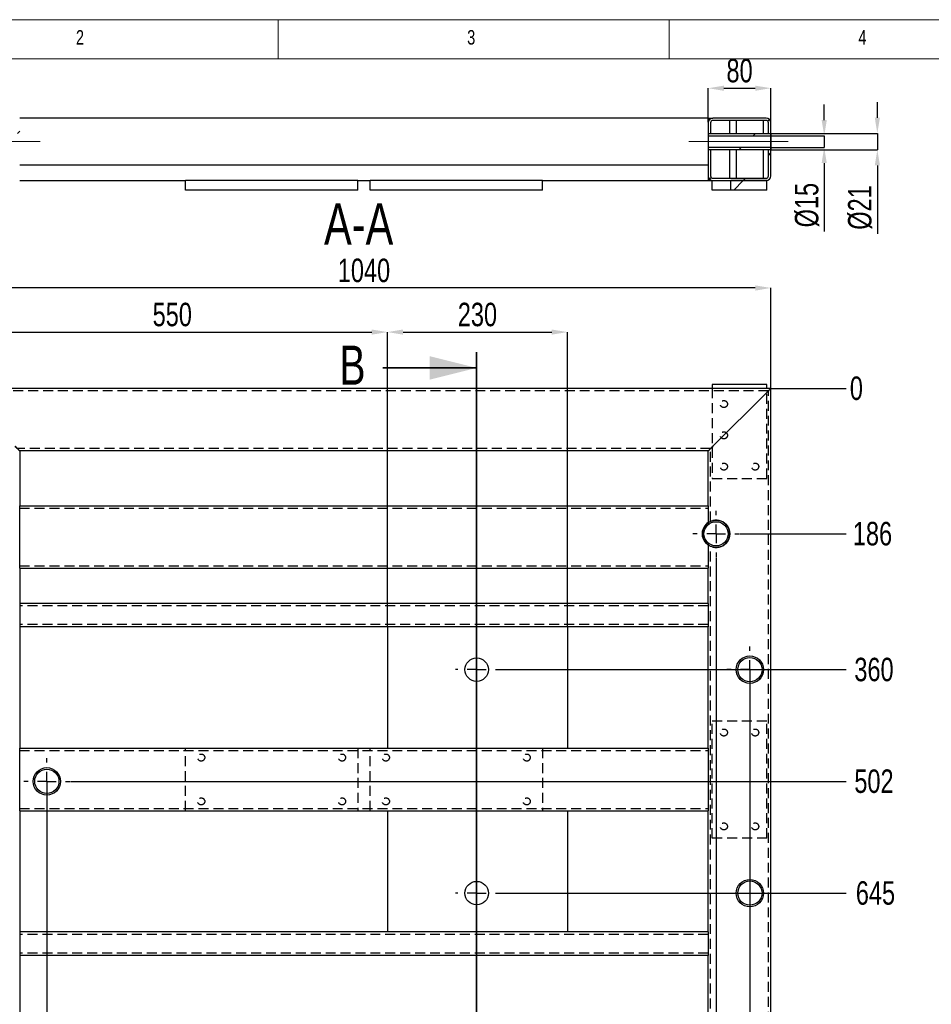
# Model space of a CAD drawing. Header units: millimetres. Extents: x 5 to 589, y 5 to 415.
# Tile 8 of 17: x 64 to 180, y 289 to 415. Entities that reach past the tile are written whole.
import ezdxf

# ---------------------------------------------------------------- set-up
doc = ezdxf.new("R2010")
doc.units = ezdxf.units.MM
doc.header["$PDSIZE"] = -1
doc.linetypes.add('CENTERX2', pattern=[20.32, 12.7, -2.54, 2.54, -2.54])
doc.linetypes.add('HIDDEN', pattern=[1.905, 1.27, -0.635])
for name, color, linetype in [('COTES', 1, 'Continuous'), ('NOTES', 6, 'Continuous'), ('TRAIT-FINS', 9, 'Continuous'), ('TRAIT-MIXTES', 3, 'CENTERX2'), ('TRAIT-TIRET', 2, 'HIDDEN')]:
    doc.layers.add(name, color=color, linetype=linetype)
doc.layers.add('TRAIT-FORT', color=4, linetype='Continuous', lineweight=25)
doc.styles.add('SLDTEXTSTYLE0', font='TXT', dxfattribs={"width": 0.75})
doc.dimstyles.new('SLDDIMSTYLE0', dxfattribs={"dimtxt": 3, "dimasz": 0.333333, "dimexe": 0, "dimexo": 0.0625, "dimgap": 0.75, "dimtad": 0, "dimtih": 1, "dimtoh": 1, "dimdec": 0, "dimlfac": 10, "dimrnd": 1e-09, "dimdsep": 46, "dimtxsty": 'SLDTEXTSTYLE0', "dimblk1": 'ORIGIN', "dimblk2": 'ORIGIN', "dimsah": 1, "dimcen": 0.09, "dimadec": 0, "dimazin": 2, "dimtfac": 1, "dimtdec": 0, "dimtofl": 0, "dimtmove": 0, "dimatfit": 3, "dimldrblk": 'ORIGIN', "dimfxl": 1, "dimfrac": 2, "dimtolj": 1, "dimtzin": 12, "dimarcsym": 0})
doc.dimstyles.new('SLDDIMSTYLE1', dxfattribs={"dimtxt": 3, "dimasz": 2, "dimexe": 0, "dimexo": 0.0625, "dimgap": 0.75, "dimtad": 0, "dimtih": 1, "dimtoh": 1, "dimdec": 0, "dimlfac": 10, "dimrnd": 1e-09, "dimzin": 12, "dimdsep": 46, "dimtxsty": 'SLDTEXTSTYLE0', "dimsah": 1, "dimcen": 0.09, "dimadec": 0, "dimazin": 3, "dimtfac": 1, "dimtdec": 0, "dimtofl": 0, "dimtmove": 0, "dimatfit": 3, "dimfxl": 1, "dimfrac": 2, "dimtolj": 1, "dimtzin": 12, "dimarcsym": 0})
doc.dimstyles.new('SLDDIMSTYLE2', dxfattribs={"dimtxt": 3, "dimasz": 2, "dimexe": 0, "dimexo": 0.0625, "dimgap": 0.75, "dimtad": 1, "dimdec": 0, "dimlfac": 10, "dimrnd": 1e-09, "dimzin": 12, "dimdsep": 46, "dimtxsty": 'SLDTEXTSTYLE0', "dimsah": 1, "dimcen": 0.09, "dimadec": 0, "dimazin": 3, "dimtfac": 1, "dimtdec": 0, "dimtofl": 0, "dimtmove": 0, "dimatfit": 3, "dimfxl": 1, "dimfrac": 2, "dimtolj": 1, "dimtzin": 12, "dimarcsym": 0})
doc.dimstyles.new('SLDDIMSTYLE6', dxfattribs={"dimtxt": 3, "dimasz": 2, "dimexe": 0, "dimexo": 0.0625, "dimgap": 0.75, "dimtad": 1, "dimdec": 0, "dimlfac": 10, "dimrnd": 1e-09, "dimzin": 12, "dimdsep": 46, "dimtxsty": 'SLDTEXTSTYLE0', "dimsah": 1, "dimcen": 0.09, "dimadec": 0, "dimazin": 3, "dimtfac": 1, "dimtdec": 0, "dimtmove": 0, "dimatfit": 0, "dimfxl": 1, "dimfrac": 2, "dimtolj": 1, "dimtzin": 12, "dimarcsym": 0})
pattern_1 = [(45, (0, 0), (-13.4704, 13.4704), []), (45, (4.49, 0), (-13.4704, 13.4704), []), (45, (8.98, 0), (-13.4704, 13.4704), []), (45, (13.47, 0), (-13.4704, 13.4704), [])]

# ---------------------------------------------------------------- blocks, each defined once
blk = doc.blocks.new('_D')
at = {"layer": 'COTES', "color": 0, "lineweight": -2, "transparency": 16777216}
blk.add_line((160.04, 367.86), (169.6, 367.86), dxfattribs=at)
at = {"layer": 'Defpoints', "color": 0, "transparency": 16777216}
for p in [(159.98, 367.86), (159.98, 367.86), (169.6, 367.86)]:
    blk.add_point(p, dxfattribs=at)
at = {"layer": 'COTES', "color": 0, "transparency": 16777216, "insert": (170.91, 367.86), "char_height": 3, "attachment_point": 5, "style": 'SLDTEXTSTYLE0'}
blk.add_mtext('\\A1;0', dxfattribs=at)
blk = doc.blocks.new('_ORIGIN')
at = {"color": 0, "linetype": 'ByBlock', "lineweight": -2}
blk.add_line((0, 0), (-1, 0), dxfattribs=at)
blk.add_circle((0, 0), 0.5, dxfattribs=at)
blk = doc.blocks.new('_D_1')
at = {"layer": 'COTES', "color": 0, "lineweight": -2, "transparency": 16777216}
blk.add_line((156, 349.27), (169.6, 349.27), dxfattribs=at)
at = {"layer": 'Defpoints', "color": 0, "transparency": 16777216}
for p in [(159.98, 367.86), (155.93, 349.27), (169.6, 349.27)]:
    blk.add_point(p, dxfattribs=at)
at = {"layer": 'COTES', "color": 0, "transparency": 16777216, "insert": (172.97, 349.27), "char_height": 3, "attachment_point": 5, "style": 'SLDTEXTSTYLE0'}
blk.add_mtext('\\A1;186', dxfattribs=at)
blk = doc.blocks.new('_D_2')
at = {"layer": 'COTES', "color": 0, "lineweight": -2, "transparency": 16777216}
blk.add_line((125.14, 331.9), (169.6, 331.9), dxfattribs=at)
at = {"layer": 'Defpoints', "color": 0, "transparency": 16777216}
for p in [(159.98, 367.86), (125.08, 331.9), (169.6, 331.9)]:
    blk.add_point(p, dxfattribs=at)
at = {"layer": 'COTES', "color": 0, "transparency": 16777216, "insert": (173.16, 331.9), "char_height": 3, "attachment_point": 5, "style": 'SLDTEXTSTYLE0'}
blk.add_mtext('\\A1;360', dxfattribs=at)
blk = doc.blocks.new('_D_3')
at = {"layer": 'COTES', "color": 0, "lineweight": -2, "transparency": 16777216}
blk.add_line((70.46, 317.62), (169.6, 317.62), dxfattribs=at)
at = {"layer": 'Defpoints', "color": 0, "transparency": 16777216}
for p in [(159.98, 367.86), (70.4, 317.62), (169.6, 317.62)]:
    blk.add_point(p, dxfattribs=at)
at = {"layer": 'COTES', "color": 0, "transparency": 16777216, "insert": (173.16, 317.62), "char_height": 3, "attachment_point": 5, "style": 'SLDTEXTSTYLE0'}
blk.add_mtext('\\A1;502', dxfattribs=at)
blk = doc.blocks.new('_D_4')
at = {"layer": 'COTES', "color": 0, "lineweight": -2, "transparency": 16777216}
blk.add_line((125.14, 303.33), (169.6, 303.33), dxfattribs=at)
at = {"layer": 'Defpoints', "color": 0, "transparency": 16777216}
for p in [(159.98, 367.86), (125.08, 303.33), (169.6, 303.33)]:
    blk.add_point(p, dxfattribs=at)
at = {"layer": 'COTES', "color": 0, "transparency": 16777216, "insert": (173.35, 303.33), "char_height": 3, "attachment_point": 5, "style": 'SLDTEXTSTYLE0'}
blk.add_mtext('\\A1;645', dxfattribs=at)
blk = doc.blocks.new('_D_5')
at = {"layer": 'COTES', "color": 0, "lineweight": -2, "transparency": 16777216}
blk.add_line((125.14, 236.65), (169.6, 236.65), dxfattribs=at)
at = {"layer": 'Defpoints', "color": 0, "transparency": 16777216}
for p in [(159.98, 367.86), (125.08, 236.65), (169.6, 236.65)]:
    blk.add_point(p, dxfattribs=at)
at = {"layer": 'COTES', "color": 0, "transparency": 16777216, "insert": (173.72, 236.65), "char_height": 3, "attachment_point": 5, "style": 'SLDTEXTSTYLE0'}
blk.add_mtext('\\A1;1312', dxfattribs=at)
blk = doc.blocks.new('_D_6')
at = {"layer": 'COTES', "color": 0, "lineweight": -2, "transparency": 16777216}
blk.add_line((84.43, 222.37), (169.6, 222.37), dxfattribs=at)
at = {"layer": 'Defpoints', "color": 0, "transparency": 16777216}
for p in [(159.98, 367.86), (84.37, 222.37), (169.6, 222.37)]:
    blk.add_point(p, dxfattribs=at)
at = {"layer": 'COTES', "color": 0, "transparency": 16777216, "insert": (174.1, 222.37), "char_height": 3, "attachment_point": 5, "style": 'SLDTEXTSTYLE0'}
blk.add_mtext('\\A1;1455', dxfattribs=at)
blk = doc.blocks.new('_D_7')
at = {"layer": 'COTES', "color": 0, "lineweight": -2, "transparency": 16777216}
blk.add_line((125.14, 208.08), (169.6, 208.08), dxfattribs=at)
at = {"layer": 'Defpoints', "color": 0, "transparency": 16777216}
for p in [(159.98, 367.86), (125.08, 208.08), (169.6, 208.08)]:
    blk.add_point(p, dxfattribs=at)
at = {"layer": 'COTES', "color": 0, "transparency": 16777216, "insert": (174.1, 208.08), "char_height": 3, "attachment_point": 5, "style": 'SLDTEXTSTYLE0'}
blk.add_mtext('\\A1;1598', dxfattribs=at)
blk = doc.blocks.new('_D_8')
at = {"layer": 'COTES', "color": 0, "lineweight": -2, "transparency": 16777216}
blk.add_line((136.49, 113.29), (169.6, 113.29), dxfattribs=at)
at = {"layer": 'Defpoints', "color": 0, "transparency": 16777216}
for p in [(159.98, 367.86), (136.42, 113.29), (169.6, 113.29)]:
    blk.add_point(p, dxfattribs=at)
at = {"layer": 'COTES', "color": 0, "transparency": 16777216, "insert": (174.47, 113.29), "char_height": 3, "attachment_point": 5, "style": 'SLDTEXTSTYLE0'}
blk.add_mtext('\\A1;2546', dxfattribs=at)
blk = doc.blocks.new('_D_9')
at = {"layer": 'COTES', "color": 0, "lineweight": -2, "transparency": 16777216}
blk.add_line((160.04, 80.86), (169.6, 80.86), dxfattribs=at)
at = {"layer": 'Defpoints', "color": 0, "transparency": 16777216}
for p in [(159.98, 367.86), (159.98, 80.86), (169.6, 80.86)]:
    blk.add_point(p, dxfattribs=at)
at = {"layer": 'COTES', "color": 0, "transparency": 16777216, "insert": (174.28, 80.86), "char_height": 3, "attachment_point": 5, "style": 'SLDTEXTSTYLE0'}
blk.add_mtext('\\A1;2870', dxfattribs=at)
blk = doc.blocks.new('_D_11')
at = {"layer": 'COTES', "color": 0, "lineweight": -2, "transparency": 16777216}
blk.add_line((67.45, 317.55), (67.45, 69.67), dxfattribs=at)
at = {"layer": 'Defpoints', "color": 0, "transparency": 16777216}
for p in [(67.45, 317.62), (55.98, 80.86), (67.45, 69.67)]:
    blk.add_point(p, dxfattribs=at)
at = {"layer": 'COTES', "color": 0, "transparency": 16777216, "insert": (67.45, 66.67), "char_height": 3, "attachment_point": 5, "rotation": 90, "style": 'SLDTEXTSTYLE0'}
blk.add_mtext('\\A1;115', dxfattribs=at)
blk = doc.blocks.new('_D_15')
at = {"layer": 'COTES', "color": 0, "lineweight": -2, "transparency": 16777216}
for p, q in [((152.98, 346.26), (152.98, 77.67)), ((152.98, 77.67), (146.77, 73.67)), ((146.77, 73.67), (146.77, 69.67))]:
    blk.add_line(p, q, dxfattribs=at)
at = {"layer": 'Defpoints', "color": 0, "transparency": 16777216}
for p in [(152.98, 346.32), (55.98, 80.86), (146.77, 69.67)]:
    blk.add_point(p, dxfattribs=at)
at = {"layer": 'COTES', "color": 0, "transparency": 16777216, "insert": (146.77, 66.11), "char_height": 3, "attachment_point": 5, "rotation": 90, "style": 'SLDTEXTSTYLE0'}
blk.add_mtext('\\A1;970', dxfattribs=at)
blk = doc.blocks.new('_D_16')
at = {"layer": 'COTES', "color": 0, "lineweight": -2, "transparency": 16777216}
blk.add_line((157.3, 331.84), (157.3, 69.67), dxfattribs=at)
at = {"layer": 'Defpoints', "color": 0, "transparency": 16777216}
for p in [(157.3, 331.9), (55.98, 80.86), (157.3, 69.67)]:
    blk.add_point(p, dxfattribs=at)
at = {"layer": 'COTES', "color": 0, "transparency": 16777216, "insert": (157.3, 65.74), "char_height": 3, "attachment_point": 5, "rotation": 90, "style": 'SLDTEXTSTYLE0'}
blk.add_mtext('\\A1;1013', dxfattribs=at)
blk = doc.blocks.new('_D_31')
at = {"layer": 'COTES', "color": 0, "lineweight": -2, "transparency": 16777216}
for p, q in [((55.98, 367.93), (55.98, 380.7)), ((157.98, 380.7), (57.98, 380.7)), ((159.98, 367.93), (159.98, 380.7))]:
    blk.add_line(p, q, dxfattribs=at)
at = {"layer": 'COTES', "color": 0, "transparency": 16777216}
for points in [[(57.98, 381.03), (57.98, 380.36), (55.98, 380.7)], [(157.98, 381.03), (157.98, 380.36), (159.98, 380.7)]]:
    blk.add_solid(points, dxfattribs=at)
at = {"layer": 'Defpoints', "color": 0, "transparency": 16777216}
for p in [(55.98, 380.7), (55.98, 367.86), (159.98, 367.86)]:
    blk.add_point(p, dxfattribs=at)
at = {"layer": 'COTES', "color": 0, "transparency": 16777216, "insert": (107.98, 384.45), "char_height": 3, "attachment_point": 2, "style": 'SLDTEXTSTYLE0'}
blk.add_mtext('\\A1;1040', dxfattribs=at)
blk = doc.blocks.new('_D_32')
at = {"layer": 'COTES', "color": 0, "lineweight": -2, "transparency": 16777216}
for p, q in [((110.98, 337.43), (110.98, 375.06)), ((112.98, 375.06), (131.98, 375.06)), ((133.98, 337.43), (133.98, 375.06))]:
    blk.add_line(p, q, dxfattribs=at)
at = {"layer": 'COTES', "color": 0, "transparency": 16777216}
for points in [[(112.98, 375.39), (112.98, 374.73), (110.98, 375.06)], [(131.98, 375.39), (131.98, 374.73), (133.98, 375.06)]]:
    blk.add_solid(points, dxfattribs=at)
at = {"layer": 'Defpoints', "color": 0, "transparency": 16777216}
for p in [(133.98, 375.06), (110.98, 337.36), (133.98, 337.36)]:
    blk.add_point(p, dxfattribs=at)
at = {"layer": 'COTES', "color": 0, "transparency": 16777216, "insert": (122.48, 378.81), "char_height": 3, "attachment_point": 2, "style": 'SLDTEXTSTYLE0'}
blk.add_mtext('\\A1;230', dxfattribs=at)
blk = doc.blocks.new('_D_33')
at = {"layer": 'COTES', "color": 0, "lineweight": -2, "transparency": 16777216}
for p, q in [((55.98, 367.93), (55.98, 375.06)), ((57.98, 375.06), (108.98, 375.06)), ((110.98, 337.43), (110.98, 375.06))]:
    blk.add_line(p, q, dxfattribs=at)
at = {"layer": 'COTES', "color": 0, "transparency": 16777216}
for points in [[(57.98, 375.39), (57.98, 374.73), (55.98, 375.06)], [(108.98, 375.39), (108.98, 374.73), (110.98, 375.06)]]:
    blk.add_solid(points, dxfattribs=at)
at = {"layer": 'Defpoints', "color": 0, "transparency": 16777216}
for p in [(110.98, 375.06), (55.98, 367.86), (110.98, 337.36)]:
    blk.add_point(p, dxfattribs=at)
at = {"layer": 'COTES', "color": 0, "transparency": 16777216, "insert": (83.48, 378.81), "char_height": 3, "attachment_point": 2, "style": 'SLDTEXTSTYLE0'}
blk.add_mtext('\\A1;550', dxfattribs=at)
blk = doc.blocks.new('SW_CENTERMARKSYMBOL_0')
at = {"layer": 'TRAIT-MIXTES', "color": 0}
for p, q in [((0, 2.4), (0, 2.95)), ((-2.4, 0), (-2.95, 0)), ((0, 0), (-1.2, 0)), ((0, 0), (0, 1.2)), ((0, 0), (0, -1.2)), ((0, 0), (1.2, 0)), ((2.4, 0), (2.95, 0)), ((0, -2.4), (0, -2.95))]:
    blk.add_line(p, q, dxfattribs=at)
blk = doc.blocks.new('SW_CENTERMARKSYMBOL_1')
at = {"layer": 'TRAIT-MIXTES', "color": 0}
for p, q in [((0, 2.4), (0, 2.7)), ((-2.4, 0), (-2.7, 0)), ((0, 0), (-1.2, 0)), ((0, 0), (0, 1.2)), ((0, 0), (0, -1.2)), ((0, 0), (1.2, 0)), ((2.4, 0), (2.7, 0)), ((0, -2.4), (0, -2.7))]:
    blk.add_line(p, q, dxfattribs=at)
blk = doc.blocks.new('SW_CENTERMARKSYMBOL_2')
at = {"layer": 'TRAIT-MIXTES', "color": 0}
for p, q in [((0, 2.4), (0, 2.7)), ((-2.4, 0), (-2.7, 0)), ((0, 0), (-1.2, 0)), ((0, 0), (0, 1.2)), ((0, 0), (0, -1.2)), ((0, 0), (1.2, 0)), ((2.4, 0), (2.7, 0)), ((0, -2.4), (0, -2.7))]:
    blk.add_line(p, q, dxfattribs=at)
blk = doc.blocks.new('SW_CENTERMARKSYMBOL_3')
at = {"layer": 'TRAIT-MIXTES', "color": 0}
for p, q in [((0, 2.4), (0, 2.95)), ((-2.4, 0), (-2.95, 0)), ((0, 0), (-1.2, 0)), ((0, 0), (0, 1.2)), ((0, 0), (0, -1.2)), ((0, 0), (1.2, 0)), ((2.4, 0), (2.95, 0)), ((0, -2.4), (0, -2.95))]:
    blk.add_line(p, q, dxfattribs=at)
blk = doc.blocks.new('SW_CENTERMARKSYMBOL_4')
at = {"layer": 'TRAIT-MIXTES', "color": 0}
for p, q in [((0, 2.4), (0, 2.95)), ((-2.4, 0), (-2.95, 0)), ((0, 0), (-1.2, 0)), ((0, 0), (0, 1.2)), ((0, 0), (0, -1.2)), ((0, 0), (1.2, 0)), ((2.4, 0), (2.95, 0)), ((0, -2.4), (0, -2.95))]:
    blk.add_line(p, q, dxfattribs=at)
blk = doc.blocks.new('_D_43')
at = {"layer": 'COTES', "color": 0, "lineweight": -2, "transparency": 16777216}
for p, q in [((166.8, 402.17), (166.8, 404.17)), ((160.04, 400.17), (166.8, 400.17)), ((166.8, 400.17), (166.8, 398.67)), ((160.04, 398.67), (166.8, 398.67)), ((166.8, 396.67), (166.8, 387.92))]:
    blk.add_line(p, q, dxfattribs=at)
at = {"layer": 'COTES', "color": 0, "transparency": 16777216}
for points in [[(166.47, 402.17), (167.13, 402.17), (166.8, 400.17)], [(166.47, 396.67), (167.13, 396.67), (166.8, 398.67)]]:
    blk.add_solid(points, dxfattribs=at)
at = {"layer": 'Defpoints', "color": 0, "transparency": 16777216}
for p in [(159.98, 400.17), (159.98, 398.67), (166.8, 398.67)]:
    blk.add_point(p, dxfattribs=at)
at = {"layer": 'COTES', "color": 0, "transparency": 16777216, "insert": (163.05, 391.29), "char_height": 3, "attachment_point": 2, "rotation": 90, "style": 'SLDTEXTSTYLE0'}
blk.add_mtext('\\A1;%%c15', dxfattribs=at)
blk = doc.blocks.new('_D_44')
at = {"layer": 'COTES', "color": 0, "lineweight": -2, "transparency": 16777216}
for p, q in [((173.59, 402.47), (173.59, 404.47)), ((160.04, 400.47), (173.59, 400.47)), ((173.59, 400.47), (173.59, 398.37)), ((160.04, 398.37), (173.59, 398.37)), ((173.59, 396.37), (173.59, 387.62))]:
    blk.add_line(p, q, dxfattribs=at)
at = {"layer": 'COTES', "color": 0, "transparency": 16777216}
for points in [[(173.26, 402.47), (173.92, 402.47), (173.59, 400.47)], [(173.26, 396.37), (173.92, 396.37), (173.59, 398.37)]]:
    blk.add_solid(points, dxfattribs=at)
at = {"layer": 'Defpoints', "color": 0, "transparency": 16777216}
for p in [(159.98, 400.47), (173.59, 400.47), (159.98, 398.37)]:
    blk.add_point(p, dxfattribs=at)
at = {"layer": 'COTES', "color": 0, "transparency": 16777216, "insert": (169.84, 390.99), "char_height": 3, "attachment_point": 2, "rotation": 90, "style": 'SLDTEXTSTYLE0'}
blk.add_mtext('\\A1;%%c21', dxfattribs=at)
blk = doc.blocks.new('_D_45')
at = {"layer": 'COTES', "color": 0, "lineweight": -2, "transparency": 16777216}
for p, q in [((151.98, 401.88), (151.98, 406.24)), ((153.98, 406.24), (157.98, 406.24)), ((159.98, 401.88), (159.98, 406.24))]:
    blk.add_line(p, q, dxfattribs=at)
at = {"layer": 'COTES', "color": 0, "transparency": 16777216}
for points in [[(153.98, 406.57), (153.98, 405.91), (151.98, 406.24)], [(157.98, 406.57), (157.98, 405.91), (159.98, 406.24)]]:
    blk.add_solid(points, dxfattribs=at)
at = {"layer": 'Defpoints', "color": 0, "transparency": 16777216}
for p in [(159.98, 406.24), (151.98, 401.82), (159.98, 401.82)]:
    blk.add_point(p, dxfattribs=at)
at = {"layer": 'COTES', "color": 0, "transparency": 16777216, "insert": (155.98, 409.99), "char_height": 3, "attachment_point": 2, "style": 'SLDTEXTSTYLE0'}
blk.add_mtext('\\A1;80', dxfattribs=at)

msp = doc.modelspace()

# ---------------------------------------------------------------- hatches: boundary and pattern name
at = {"layer": 'TRAIT-FINS'}
h = msp.add_hatch(dxfattribs=at)
h.set_pattern_fill('DIN 201 ACIER ET FONTE', color=256, style=0, pattern_type=2)
h.set_pattern_definition(pattern_1)
edge = h.paths.add_edge_path(flags=0)
edge.add_line((63.38, 402.42), (56.58, 402.42))
edge.add_arc((56.58, 401.82), 0.6, 90, 180)
edge.add_line((55.98, 401.82), (55.98, 400.47))
edge.add_line((55.98, 400.47), (56.28, 400.47))
edge.add_line((56.28, 400.47), (56.28, 401.82))
edge.add_arc((56.58, 401.82), 0.3, 90, 180, ccw=False)
edge.add_line((56.58, 402.12), (63.38, 402.12))
edge.add_arc((63.38, 401.82), 0.3, 0, 90, ccw=False)
edge.add_line((63.68, 401.82), (63.68, 400.47))
edge.add_line((63.68, 400.47), (63.98, 400.47))
edge.add_line((63.98, 400.47), (63.98, 401.82))
edge.add_arc((63.38, 401.82), 0.6, 0, 90)
h = msp.add_hatch(dxfattribs=at)
h.set_pattern_fill('DIN 201 ACIER ET FONTE', color=256, style=0, pattern_type=2)
h.set_pattern_definition(pattern_1)
edge = h.paths.add_edge_path(flags=0)
edge.add_line((159.38, 402.42), (152.58, 402.42))
edge.add_arc((152.58, 401.82), 0.6, 90, 180)
edge.add_line((151.98, 401.82), (151.98, 400.47))
edge.add_line((151.98, 400.47), (152.28, 400.47))
edge.add_line((152.28, 400.47), (152.28, 401.82))
edge.add_arc((152.58, 401.82), 0.3, 90, 180, ccw=False)
edge.add_line((152.58, 402.12), (159.38, 402.12))
edge.add_arc((159.38, 401.82), 0.3, 0, 90, ccw=False)
edge.add_line((159.68, 401.82), (159.68, 400.47))
edge.add_line((159.68, 400.47), (159.98, 400.47))
edge.add_line((159.98, 400.47), (159.98, 401.82))
edge.add_arc((159.38, 401.82), 0.6, 0, 90)
h = msp.add_hatch(dxfattribs=at)
h.set_pattern_fill('DIN 201 ACIER ET FONTE', color=256, style=0, pattern_type=2)
h.set_pattern_definition(pattern_1)
h.paths.add_polyline_path([(151.98, 400.47), (151.98, 400.17), (159.98, 400.17), (159.98, 400.47)], flags=0)
h = msp.add_hatch(dxfattribs=at)
h.set_pattern_fill('DIN 201 ACIER ET FONTE', color=256, style=0, pattern_type=2)
h.set_pattern_definition(pattern_1)
edge = h.paths.add_edge_path(flags=0)
edge.add_arc((63.38, 395.02), 0.3, 270, 360, ccw=False)
edge.add_line((63.38, 394.72), (56.58, 394.72))
edge.add_arc((56.58, 395.02), 0.3, 180, 270, ccw=False)
edge.add_line((56.28, 395.02), (56.28, 398.37))
edge.add_line((56.28, 398.37), (55.98, 398.37))
edge.add_line((55.98, 398.37), (55.98, 395.02))
edge.add_arc((56.58, 395.02), 0.6, 180, 270)
edge.add_line((56.58, 394.42), (63.38, 394.42))
edge.add_arc((63.38, 395.02), 0.6, 270, 360)
edge.add_line((63.98, 395.02), (63.98, 398.37))
edge.add_line((63.98, 398.37), (63.68, 398.37))
edge.add_line((63.68, 398.37), (63.68, 395.02))
h = msp.add_hatch(dxfattribs=at)
h.set_pattern_fill('DIN 201 ACIER ET FONTE', color=256, style=0, pattern_type=2)
h.set_pattern_definition(pattern_1)
h.paths.add_polyline_path([(159.98, 398.37), (159.98, 398.67), (151.98, 398.67), (151.98, 398.37)], flags=0)
h = msp.add_hatch(dxfattribs=at)
h.set_pattern_fill('DIN 201 ACIER ET FONTE', color=256, style=0, pattern_type=2)
h.set_pattern_definition(pattern_1)
edge = h.paths.add_edge_path(flags=0)
edge.add_arc((152.58, 395.02), 0.3, 180, 270, ccw=False)
edge.add_line((152.28, 395.02), (152.28, 398.37))
edge.add_line((152.28, 398.37), (151.98, 398.37))
edge.add_line((151.98, 398.37), (151.98, 395.02))
edge.add_arc((152.58, 395.02), 0.6, 180, 270)
edge.add_line((152.58, 394.42), (159.38, 394.42))
edge.add_arc((159.38, 395.02), 0.6, 270, 360)
edge.add_line((159.98, 395.02), (159.98, 398.37))
edge.add_line((159.98, 398.37), (159.68, 398.37))
edge.add_line((159.68, 398.37), (159.68, 395.02))
edge.add_arc((159.38, 395.02), 0.3, 270, 360, ccw=False)
edge.add_line((159.38, 394.72), (152.58, 394.72))
h = msp.add_hatch(dxfattribs=at)
h.set_pattern_fill('DIN 201 ACIER ET FONTE', color=256, style=0, pattern_type=2)
h.set_pattern_definition(pattern_1)
h.paths.add_polyline_path([(154.88, 393.22), (159.48, 393.22), (159.48, 394.42), (154.88, 394.42)], flags=0)

# ---------------------------------------------------------------- linework, layer by layer
at = {"lineweight": 18}
for p, q in [((589, 415), (5, 415)), ((97, 415), (97, 410)), ((147, 410), (147, 415)), ((584, 410), (10, 410))]:
    msp.add_line(p, q, dxfattribs=at)
at = {"lineweight": 35}
for p, q in [((122.38, 372.48), (122.38, 75.57)), ((110.38, 370.48), (122.38, 370.48))]:
    msp.add_line(p, q, dxfattribs=at)
msp.add_solid([(122.38, 370.48), (116.38, 371.98), (116.38, 368.98)], dxfattribs=at)
at = {"layer": 'TRAIT-FORT', "lineweight": 25}
for p, q in [((151.98, 402.42), (63.98, 402.42)), ((151.98, 402.42), (152.58, 402.42)), ((151.98, 402.42), (151.98, 401.82)), ((151.98, 401.82), (151.98, 400.47)), ((152.28, 401.82), (152.28, 400.47)), ((159.38, 402.42), (152.58, 402.42)), ((159.38, 402.12), (152.58, 402.12)), ((154.73, 400.47), (154.73, 402.12)), ((155.55, 402.12), (155.55, 400.47)), ((159.05, 400.47), (159.05, 402.12)), ((159.68, 400.47), (159.68, 401.82)), ((159.98, 400.47), (159.98, 401.82)), ((151.98, 400.47), (159.98, 400.47)), ((151.98, 400.47), (151.98, 400.17)), ((151.98, 400.47), (152.28, 400.47)), ((159.68, 400.47), (159.98, 400.47)), ((159.98, 400.17), (159.98, 400.47)), ((159.98, 400.47), (159.98, 398.37)), ((151.98, 400.17), (151.98, 398.67)), ((151.98, 400.17), (159.98, 400.17)), ((159.98, 398.67), (159.98, 400.17)), ((159.98, 398.67), (151.98, 398.67)), ((151.98, 398.67), (151.98, 398.37)), ((159.98, 398.37), (151.98, 398.37)), ((152.28, 398.37), (151.98, 398.37)), ((151.98, 398.37), (151.98, 395.02)), ((152.28, 398.37), (152.28, 395.02)), ((154.73, 394.72), (154.73, 398.37)), ((155.55, 398.37), (155.55, 394.72)), ((159.05, 394.72), (159.05, 398.37)), ((159.98, 398.37), (159.68, 398.37)), ((159.68, 395.02), (159.68, 398.37)), ((159.98, 398.37), (159.98, 398.67)), ((159.98, 395.02), (159.98, 398.37)), ((151.98, 396.42), (63.98, 396.42)), ((63.98, 394.42), (85.18, 394.42)), ((85.18, 393.22), (85.18, 394.42)), ((107.18, 394.42), (85.18, 394.42)), ((107.18, 393.22), (107.18, 394.42)), ((107.18, 394.42), (108.78, 394.42)), ((108.78, 393.22), (108.78, 394.42)), ((130.78, 394.42), (108.78, 394.42)), ((130.78, 393.22), (130.78, 394.42)), ((130.78, 394.42), (151.98, 394.42)), ((151.98, 395.02), (151.98, 394.42)), ((151.98, 394.42), (152.48, 394.42)), ((152.48, 393.22), (152.48, 394.42)), ((152.58, 394.72), (159.38, 394.72)), ((152.58, 394.42), (159.38, 394.42)), ((154.88, 393.22), (154.88, 394.42)), ((159.48, 394.42), (154.88, 394.42)), ((159.48, 393.22), (159.48, 394.42)), ((107.18, 393.22), (85.18, 393.22)), ((130.78, 393.22), (108.78, 393.22)), ((154.88, 393.22), (152.48, 393.22)), ((159.48, 393.22), (154.88, 393.22)), ((159.98, 367.86), (55.98, 367.86)), ((152.48, 368.36), (152.48, 367.86)), ((159.48, 368.36), (152.48, 368.36)), ((159.48, 367.86), (159.48, 368.36)), ((159.98, 80.86), (159.98, 367.86)), ((152.58, 360.46), (159.38, 367.26)), ((63.98, 359.86), (63.98, 352.86)), ((151.98, 359.86), (63.98, 359.86)), ((151.98, 352.86), (151.98, 359.86)), ((63.98, 352.86), (151.98, 352.86)), ((63.98, 352.26), (63.98, 352.86)), ((151.98, 352.86), (151.98, 352.26)), ((63.98, 345.46), (63.98, 352.26)), ((151.98, 352.26), (151.98, 350.7)), ((151.98, 347.84), (151.98, 345.46)), ((63.98, 344.86), (63.98, 345.46)), ((151.98, 345.46), (151.98, 344.86)), ((63.98, 344.86), (151.98, 344.86)), ((63.98, 344.86), (63.98, 340.36)), ((151.98, 340.36), (151.98, 344.86)), ((151.98, 340.36), (63.98, 340.36)), ((63.98, 340.36), (63.98, 339.76)), ((151.98, 340.36), (151.98, 339.76)), ((63.98, 339.76), (63.98, 337.96)), ((151.98, 339.76), (151.98, 337.96)), ((63.98, 337.96), (63.98, 337.36)), ((151.98, 337.96), (151.98, 337.36)), ((63.98, 337.36), (63.98, 321.86)), ((110.98, 337.36), (63.98, 337.36)), ((133.98, 337.36), (110.98, 337.36)), ((110.98, 337.36), (110.98, 321.86)), ((151.98, 337.36), (133.98, 337.36)), ((133.98, 337.36), (133.98, 321.86)), ((151.98, 321.86), (151.98, 337.36)), ((63.98, 321.86), (110.98, 321.86)), ((63.98, 321.26), (63.98, 321.86)), ((63.98, 314.46), (63.98, 321.26)), ((110.98, 321.86), (133.98, 321.86)), ((133.98, 321.86), (151.98, 321.86)), ((151.98, 321.86), (151.98, 321.26)), ((151.98, 321.26), (151.98, 314.46)), ((63.98, 313.86), (63.98, 314.46)), ((63.98, 313.86), (110.98, 313.86)), ((63.98, 313.86), (63.98, 298.36)), ((110.98, 313.86), (133.98, 313.86)), ((110.98, 313.86), (110.98, 298.36)), ((133.98, 313.86), (151.98, 313.86)), ((133.98, 313.86), (133.98, 298.36)), ((151.98, 314.46), (151.98, 313.86)), ((151.98, 298.36), (151.98, 313.86)), ((110.98, 298.36), (63.98, 298.36)), ((63.98, 298.36), (63.98, 297.76)), ((133.98, 298.36), (110.98, 298.36)), ((151.98, 298.36), (133.98, 298.36)), ((151.98, 298.36), (151.98, 297.76)), ((63.98, 297.76), (63.98, 295.96)), ((151.98, 297.76), (151.98, 295.96)), ((63.98, 295.96), (63.98, 295.36)), ((151.98, 295.96), (151.98, 295.36)), ((63.98, 295.36), (63.98, 280.36)), ((151.98, 295.36), (63.98, 295.36)), ((151.98, 280.36), (151.98, 295.36))]:
    msp.add_line(p, q, dxfattribs=at)
at = {"layer": 'TRAIT-FORT', "lineweight": 25, "flags": 128}
for points in [[(159.38, 367.26), (159.5, 367.38), (159.61, 367.49), (159.71, 367.6), (159.8, 367.69), (159.88, 367.76), (159.93, 367.82), (159.97, 367.85), (159.98, 367.86)], [(159.98, 367.86), (159.97, 367.85), (159.93, 367.82), (159.88, 367.76), (159.8, 367.69), (159.71, 367.6), (159.61, 367.49), (159.5, 367.38), (159.38, 367.26)], [(63.38, 360.46), (63.48, 360.36), (63.59, 360.26), (63.68, 360.16), (63.77, 360.08), (63.84, 360), (63.9, 359.94), (63.94, 359.9), (63.97, 359.87), (63.98, 359.86)], [(63.98, 359.86), (63.97, 359.87), (63.94, 359.9), (63.9, 359.94), (63.84, 360), (63.77, 360.08), (63.68, 360.16), (63.59, 360.26), (63.48, 360.36), (63.38, 360.46)], [(151.98, 359.86), (151.99, 359.87), (152.02, 359.9), (152.06, 359.94), (152.12, 360), (152.19, 360.08), (152.28, 360.16), (152.38, 360.26), (152.48, 360.36), (152.58, 360.46)], [(152.58, 360.46), (152.48, 360.36), (152.38, 360.26), (152.28, 360.16), (152.19, 360.08), (152.12, 360), (152.06, 359.94), (152.02, 359.9), (151.99, 359.87), (151.98, 359.86)]]:
    msp.add_lwpolyline(points, dxfattribs=at)
at = {"layer": 'TRAIT-FORT', "lineweight": 25}
for centre, radius in [((152.98, 349.27), 1.75), ((152.98, 349.27), 1.55), ((157.3, 331.9), 1.75), ((122.38, 331.9), 1.5), ((157.3, 331.9), 1.55), ((67.45, 317.62), 1.75), ((67.45, 317.62), 1.55), ((122.38, 303.33), 1.5), ((157.3, 303.33), 1.75), ((157.3, 303.33), 1.55)]:
    msp.add_circle(centre, radius, dxfattribs=at)
for centre, radius, start, end in [((152.58, 401.82), 0.6, 90, 180), ((152.58, 401.82), 0.3, 90, 180), ((159.38, 401.82), 0.6, 0, 90), ((159.38, 401.82), 0.3, 0, 90), ((152.58, 395.02), 0.6, 180, 270), ((152.58, 395.02), 0.3, 180, 270), ((159.38, 395.02), 0.3, 270, 0), ((159.38, 395.02), 0.6, 270, 0), ((152.98, 349.27), 1.75, 125.0005, 234.9995), ((152.98, 349.27), 1.75, 256.6602, 103.3398)]:
    msp.add_arc(centre, radius, start, end, dxfattribs=at)
for points, knots in [([(152.31, 350.88), (152.33, 350.89), (152.41, 350.93), (152.51, 350.96), (152.58, 350.97)], [0, 0, 0, 0, 0.338035, 1, 1, 1, 1]), ([(152.58, 347.57), (152.51, 347.59), (152.38, 347.62), (152.24, 347.68), (152.2, 347.71), (152.19, 347.71)], [0, 0, 0, 0, 0.483242, 0.965033, 1, 1, 1, 1])]:
    msp.add_open_spline(points, degree=3, knots=knots, dxfattribs=at)
at = {"layer": 'TRAIT-MIXTES', "lineweight": 18}
for p, q in [((54.11, 399.42), (66.6, 399.42)), ((149.48, 399.42), (163.45, 399.42)), ((149.48, 399.42), (151.98, 399.42))]:
    msp.add_line(p, q, dxfattribs=at)
at = {"layer": 'TRAIT-TIRET'}
for p, q in [((152.48, 367.86), (152.48, 356.36)), ((159.48, 356.36), (159.48, 367.86)), ((159.68, 367.56), (56.28, 367.56)), ((159.68, 81.16), (159.68, 367.56)), ((152.28, 360.16), (63.68, 360.16)), ((152.28, 350.87), (152.28, 360.16)), ((152.48, 356.36), (159.48, 356.36)), ((63.98, 352.56), (151.98, 352.56)), ((152.28, 88.56), (152.28, 347.67)), ((63.98, 345.16), (151.98, 345.16)), ((151.98, 340.06), (63.98, 340.06)), ((151.98, 337.66), (63.98, 337.66)), ((152.48, 310.36), (152.48, 325.36)), ((152.48, 325.36), (159.48, 325.36)), ((159.48, 310.36), (159.48, 325.36)), ((63.98, 321.56), (151.98, 321.56)), ((85.18, 313.86), (85.18, 321.86)), ((107.18, 321.86), (107.18, 313.86)), ((108.78, 313.86), (108.78, 321.86)), ((130.78, 321.86), (130.78, 313.86)), ((63.98, 314.16), (151.98, 314.16)), ((159.48, 310.36), (152.48, 310.36)), ((151.98, 298.06), (63.98, 298.06)), ((151.98, 295.66), (63.98, 295.66))]:
    msp.add_line(p, q, dxfattribs=at)
for centre in [(153.98, 365.86), (153.98, 361.86), (153.98, 357.86), (157.98, 357.86), (153.98, 323.86), (157.98, 323.86), (87.18, 320.66), (105.18, 320.66), (110.78, 320.66), (128.78, 320.66), (87.18, 315.06), (105.18, 315.06), (110.78, 315.06), (128.78, 315.06), (153.98, 311.86), (157.98, 311.86)]:
    msp.add_circle(centre, 0.45, dxfattribs=at)
for points, knots in [([(151.98, 350.7), (151.99, 350.71), (152, 350.72), (152.08, 350.77), (152.18, 350.83), (152.27, 350.87), (152.31, 350.88)], [0, 0, 0, 0, 0.26515, 0.52937, 0.818965, 1, 1, 1, 1]), ([(152.19, 347.71), (152.15, 347.73), (152.06, 347.78), (151.99, 347.83), (151.98, 347.83), (151.98, 347.84)], [0, 0, 0, 0, 0.394725, 0.742584, 1, 1, 1, 1])]:
    msp.add_open_spline(points, degree=3, knots=knots, dxfattribs=at)

# ---------------------------------------------------------------- block references
at = {"layer": 'TRAIT-MIXTES'}
for name, p in [('SW_CENTERMARKSYMBOL_3', (152.98, 349.27)), ('SW_CENTERMARKSYMBOL_1', (122.38, 331.9)), ('SW_CENTERMARKSYMBOL_4', (157.3, 331.9)), ('SW_CENTERMARKSYMBOL_0', (67.45, 317.62)), ('SW_CENTERMARKSYMBOL_2', (122.38, 303.33))]:
    msp.add_blockref(name, p, dxfattribs=at)

# ---------------------------------------------------------------- texts
at = {"insert": (104.83, 373.33), "char_height": 5, "attachment_point": 1, "style": 'SLDTEXTSTYLE0'}
msp.add_mtext('B', dxfattribs=at)
at = {"layer": 'NOTES', "style": 'SLDTEXTSTYLE0'}
for s, insert, char_height, attachment_point in [('2', (71.17, 413.67), 1.85, 1), ('3', (121.17, 413.67), 1.85, 1), ('4', (171.17, 413.67), 1.85, 1), ('A-A', (107.3, 391.54), 5.292, 2)]:
    msp.add_mtext(s, dxfattribs=dict(at, insert=insert, char_height=char_height, attachment_point=attachment_point))

# ---------------------------------------------------------------- dimensions: what is measured, and where the dimension line sits
at = {"layer": 'COTES'}
for base, p1, p2, picture, middle in [((159.98, 406.24), (151.98, 401.82), (159.98, 401.82), '_D_45', (155.98, 406.24)), ((55.98, 380.7), (159.98, 367.86), (55.98, 367.86), '_D_31', (107.98, 380.7)), ((110.98, 375.06), (55.98, 367.86), (110.98, 337.36), '_D_33', (83.48, 375.06)), ((133.98, 375.06), (110.98, 337.36), (133.98, 337.36), '_D_32', (122.48, 375.06))]:
    dim = msp.add_linear_dim(base=base, p1=p1, p2=p2, dimstyle='SLDDIMSTYLE2', dxfattribs=at)
    dim.commit()
    dim.dimension.update_dxf_attribs({"geometry": picture, "text_midpoint": middle, "dimtype": 160})
for base, p1, p2, picture, middle in [((173.59, 400.47), (159.98, 398.37), (159.98, 400.47), '_D_44', (173.59, 390.99)), ((166.8, 398.67), (159.98, 400.17), (159.98, 398.67), '_D_43', (166.8, 391.29))]:
    dim = msp.add_linear_dim(base=base, p1=p1, p2=p2, angle=90, text='%%c<>', dimstyle='SLDDIMSTYLE6', dxfattribs=at)
    dim.commit()
    dim.dimension.update_dxf_attribs({"geometry": picture, "text_midpoint": middle, "dimtype": 160})
for feature_location, offset, dtype, origin, dimstyle, picture, middle in [((159.98051637, 367.86436161), (9.61633405, 0), 0, (159.98051637, 367.86436161), 'SLDDIMSTYLE0', '_D', (170.90935042, 367.86436161)), ((70.4, 317.62), (99.2, 0), 0, (159.98, 367.86), 'SLDDIMSTYLE1', '_D_3', (173.16, 317.62)), ((84.37, 222.37), (85.23, 0), 0, (159.98, 367.86), 'SLDDIMSTYLE1', '_D_6', (174.1, 222.37)), ((125.08, 331.9), (44.52, 0), 0, (159.98, 367.86), 'SLDDIMSTYLE1', '_D_2', (173.16, 331.9)), ((125.08, 303.33), (44.52, 0), 0, (159.98, 367.86), 'SLDDIMSTYLE1', '_D_4', (173.35, 303.33)), ((125.08, 236.65), (44.52, 0), 0, (159.98, 367.86), 'SLDDIMSTYLE1', '_D_5', (173.72, 236.65)), ((125.08, 208.08), (44.52, 0), 0, (159.98, 367.86), 'SLDDIMSTYLE1', '_D_7', (174.1, 208.08)), ((136.42, 113.29), (33.17, 0), 0, (159.98, 367.86), 'SLDDIMSTYLE1', '_D_8', (174.47, 113.29)), ((155.93, 349.27), (13.66, 0), 0, (159.98, 367.86), 'SLDDIMSTYLE1', '_D_1', (172.97, 349.27)), ((159.98, 80.86), (9.62, 0), 0, (159.98, 367.86), 'SLDDIMSTYLE1', '_D_9', (174.28, 80.86)), ((152.98, 346.32), (-6.21, -276.65), 1, (55.98, 80.86), 'SLDDIMSTYLE1', '_D_15', (146.77, 66.11)), ((157.3, 331.9), (0, -262.23), 1, (55.98, 80.86), 'SLDDIMSTYLE1', '_D_16', (157.3, 65.74)), ((67.45, 317.62), (0, -247.94), 1, (55.98, 80.86), 'SLDDIMSTYLE1', '_D_11', (67.45, 66.67))]:
    dim = msp.add_ordinate_dim(feature_location=feature_location, offset=offset, dtype=dtype, origin=origin, dimstyle=dimstyle, dxfattribs=at)
    dim.commit()
    dim.dimension.update_dxf_attribs({"geometry": picture, "text_midpoint": middle})

doc.saveas('drawing.dxf')
